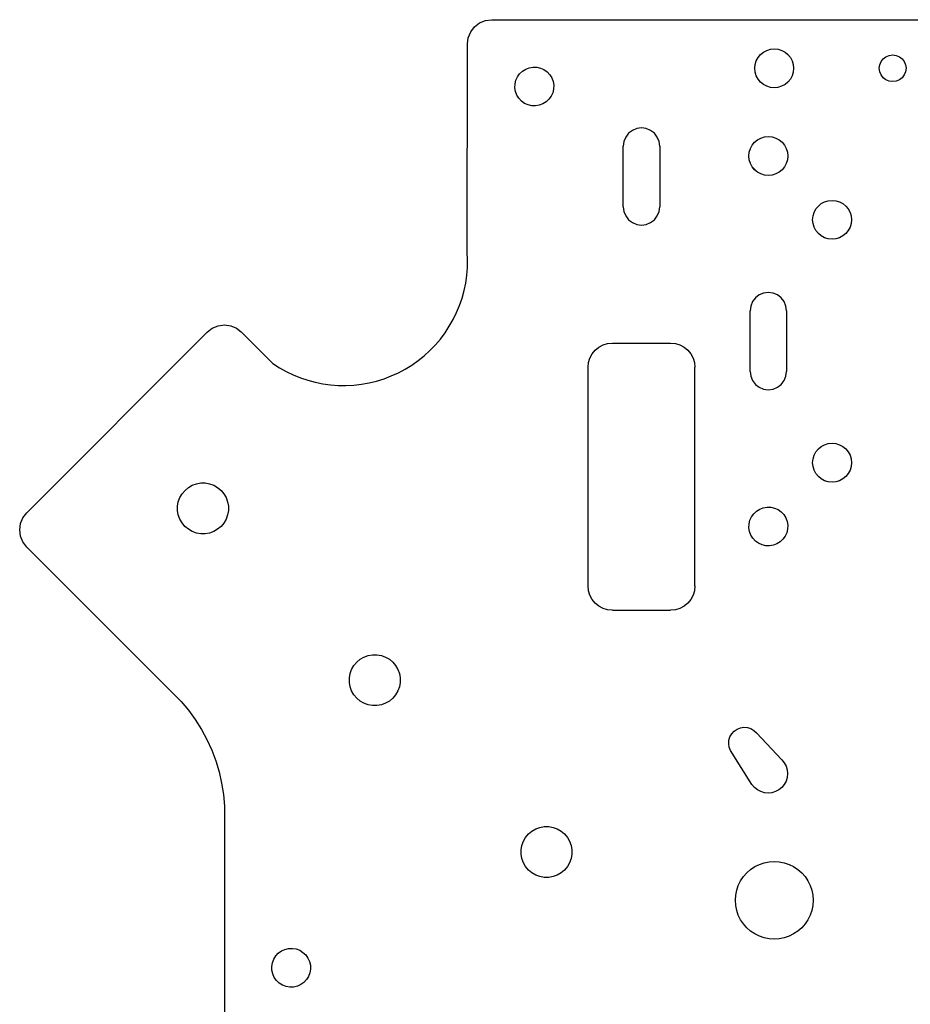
# Model space of a CAD drawing. Header units: metres. Extents: x 140 to 294, y 274 to 478.
# Tile 4 of 5: x 140 to 213, y 397 to 478. Entities that reach past the tile are written whole.
import ezdxf

# ---------------------------------------------------------------- set-up
doc = ezdxf.new("R2010")
doc.units = ezdxf.units.M

msp = doc.modelspace()

# ---------------------------------------------------------------- linework, layer by layer
at = {"layer": 'Layer0'}
for p, q in [((177.441, 477.414), (177.855, 477.732)), ((177.855, 477.732), (178.338, 477.932)), ((178.338, 477.932), (178.855, 478)), ((178.855, 478), (254.855, 478)), ((176.924, 476.518), (177.123, 477)), ((177.123, 477), (177.441, 477.414)), ((176.841, 458.865), (176.855, 476)), ((176.855, 476), (176.924, 476.518)), ((200.776, 474.888), (200.975, 475.13)), ((200.975, 475.13), (201.218, 475.329)), ((201.218, 475.329), (201.494, 475.477)), ((201.494, 475.477), (201.795, 475.567)), ((201.795, 475.567), (202.107, 475.598)), ((202.107, 475.598), (202.419, 475.566)), ((202.419, 475.566), (202.719, 475.475)), ((202.719, 475.475), (202.995, 475.327)), ((202.995, 475.327), (203.238, 475.127)), ((203.238, 475.127), (203.436, 474.885)), ((211.305, 474.953), (211.571, 475.063)), ((211.571, 475.063), (211.855, 475.1)), ((211.855, 475.1), (212.14, 475.063)), ((212.14, 475.063), (212.405, 474.953)), ((200.505, 474), (200.536, 474.312)), ((200.536, 474.312), (200.627, 474.612)), ((200.627, 474.612), (200.776, 474.888)), ((203.436, 474.885), (203.584, 474.608)), ((203.584, 474.608), (203.675, 474.308)), ((203.675, 474.308), (203.705, 473.996)), ((210.755, 474), (210.793, 474.285)), ((210.793, 474.285), (210.903, 474.55)), ((210.903, 474.55), (211.078, 474.778)), ((211.078, 474.778), (211.305, 474.953)), ((212.405, 474.953), (212.633, 474.778)), ((212.633, 474.778), (212.808, 474.55)), ((212.808, 474.55), (212.918, 474.285)), ((212.918, 474.285), (212.955, 474)), ((180.97, 473.3), (181.152, 473.555)), ((181.152, 473.555), (181.381, 473.769)), ((181.381, 473.769), (181.648, 473.935)), ((181.648, 473.935), (181.941, 474.045)), ((181.941, 474.045), (182.251, 474.097)), ((182.251, 474.097), (182.564, 474.086)), ((182.564, 474.086), (182.87, 474.015)), ((182.87, 474.015), (183.155, 473.886)), ((183.155, 473.886), (183.41, 473.703)), ((183.41, 473.703), (183.625, 473.474)), ((183.625, 473.474), (183.79, 473.208)), ((200.535, 473.687), (200.505, 474)), ((200.626, 473.387), (200.535, 473.687)), ((203.674, 473.683), (203.582, 473.383)), ((203.705, 473.996), (203.674, 473.683)), ((210.793, 473.715), (210.755, 474)), ((210.903, 473.45), (210.793, 473.715)), ((211.078, 473.222), (210.903, 473.45)), ((212.808, 473.45), (212.633, 473.222)), ((212.918, 473.715), (212.808, 473.45)), ((212.955, 474), (212.918, 473.715)), ((180.759, 472.395), (180.769, 472.709)), ((180.769, 472.709), (180.84, 473.014)), ((180.84, 473.014), (180.97, 473.3)), ((183.79, 473.208), (183.901, 472.914)), ((183.901, 472.914), (183.952, 472.605)), ((183.952, 472.605), (183.942, 472.291)), ((200.773, 473.11), (200.626, 473.387)), ((200.972, 472.868), (200.773, 473.11)), ((201.214, 472.668), (200.972, 472.868)), ((201.491, 472.52), (201.214, 472.668)), ((202.992, 472.666), (202.715, 472.519)), ((203.235, 472.865), (202.992, 472.666)), ((203.434, 473.107), (203.235, 472.865)), ((203.582, 473.383), (203.434, 473.107)), ((211.305, 473.047), (211.078, 473.222)), ((211.571, 472.937), (211.305, 473.047)), ((211.855, 472.9), (211.571, 472.937)), ((212.14, 472.937), (211.855, 472.9)), ((212.405, 473.047), (212.14, 472.937)), ((212.633, 473.222), (212.405, 473.047)), ((180.81, 472.086), (180.759, 472.395)), ((180.92, 471.792), (180.81, 472.086)), ((181.086, 471.526), (180.92, 471.792)), ((183.871, 471.986), (183.741, 471.7)), ((183.942, 472.291), (183.871, 471.986)), ((201.791, 472.429), (201.491, 472.52)), ((202.103, 472.398), (201.791, 472.429)), ((202.415, 472.428), (202.103, 472.398)), ((202.715, 472.519), (202.415, 472.428)), ((181.3, 471.297), (181.086, 471.526)), ((181.555, 471.114), (181.3, 471.297)), ((181.841, 470.985), (181.555, 471.114)), ((182.147, 470.914), (181.841, 470.985)), ((183.063, 471.065), (182.77, 470.955)), ((183.329, 471.231), (183.063, 471.065)), ((183.558, 471.445), (183.329, 471.231)), ((183.741, 471.7), (183.558, 471.445)), ((182.46, 470.903), (182.147, 470.914)), ((182.77, 470.955), (182.46, 470.903)), ((190.119, 468.649), (189.881, 468.339)), ((190.43, 468.888), (190.119, 468.649)), ((190.792, 469.037), (190.43, 468.888)), ((191.18, 469.089), (190.792, 469.037)), ((191.568, 469.037), (191.18, 469.089)), ((191.93, 468.888), (191.568, 469.037)), ((192.241, 468.649), (191.93, 468.888)), ((192.479, 468.339), (192.241, 468.649)), ((189.731, 467.977), (189.68, 467.589)), ((189.881, 468.339), (189.731, 467.977)), ((192.629, 467.977), (192.479, 468.339)), ((192.68, 467.589), (192.629, 467.977)), ((200.288, 467.666), (200.487, 467.908)), ((200.487, 467.908), (200.729, 468.107)), ((200.729, 468.107), (201.006, 468.255)), ((201.006, 468.255), (201.306, 468.346)), ((201.306, 468.346), (201.618, 468.377)), ((201.618, 468.377), (201.93, 468.346)), ((201.93, 468.346), (202.23, 468.255)), ((202.23, 468.255), (202.507, 468.107)), ((202.507, 468.107), (202.75, 467.908)), ((202.75, 467.908), (202.948, 467.666)), ((189.68, 462.589), (189.68, 467.589)), ((192.68, 467.589), (192.68, 462.589)), ((200.018, 466.777), (200.049, 467.089)), ((200.049, 467.089), (200.14, 467.389)), ((200.14, 467.389), (200.288, 467.666)), ((202.948, 467.666), (203.096, 467.389)), ((203.096, 467.389), (203.187, 467.089)), ((203.187, 467.089), (203.218, 466.777)), ((200.049, 466.465), (200.018, 466.777)), ((200.14, 466.164), (200.049, 466.465)), ((200.288, 465.888), (200.14, 466.164)), ((203.096, 466.164), (202.948, 465.888)), ((203.187, 466.465), (203.096, 466.164)), ((203.218, 466.777), (203.187, 466.465)), ((200.487, 465.645), (200.288, 465.888)), ((200.729, 465.446), (200.288, 465.888)), ((200.729, 465.446), (200.487, 465.645)), ((201.006, 465.298), (200.729, 465.446)), ((201.306, 465.207), (201.006, 465.298)), ((202.23, 465.298), (201.93, 465.207)), ((202.507, 465.446), (202.23, 465.298)), ((202.75, 465.645), (202.507, 465.446)), ((202.948, 465.888), (202.75, 465.645)), ((201.618, 465.177), (201.306, 465.207)), ((201.93, 465.207), (201.618, 465.177)), ((205.979, 462.857), (206.256, 463.005)), ((206.256, 463.005), (206.556, 463.096)), ((206.556, 463.096), (206.868, 463.127)), ((206.868, 463.127), (207.18, 463.096)), ((207.18, 463.096), (207.48, 463.005)), ((207.48, 463.005), (207.757, 462.857)), ((189.68, 462.589), (189.731, 462.2)), ((189.731, 462.2), (189.881, 461.839)), ((192.479, 461.839), (192.629, 462.2)), ((192.629, 462.2), (192.68, 462.589)), ((205.299, 461.839), (205.39, 462.139)), ((205.39, 462.139), (205.538, 462.416)), ((205.538, 462.416), (205.737, 462.658)), ((205.737, 462.658), (205.979, 462.857)), ((207.757, 462.857), (208, 462.658)), ((208, 462.658), (208.198, 462.416)), ((208.198, 462.416), (208.346, 462.139)), ((208.346, 462.139), (208.437, 461.839)), ((189.881, 461.839), (190.119, 461.528)), ((190.119, 461.528), (190.43, 461.29)), ((190.43, 461.29), (190.792, 461.14)), ((191.568, 461.14), (191.93, 461.29)), ((191.93, 461.29), (192.241, 461.528)), ((192.241, 461.528), (192.479, 461.839)), ((205.268, 461.527), (205.299, 461.839)), ((205.299, 461.215), (205.268, 461.527)), ((208.437, 461.839), (208.455, 461.527)), ((208.455, 461.527), (208.437, 461.215)), ((190.792, 461.14), (191.18, 461.089)), ((191.18, 461.089), (191.568, 461.14)), ((205.39, 460.914), (205.299, 461.215)), ((205.538, 460.638), (205.39, 460.914)), ((205.737, 460.395), (205.538, 460.638)), ((208.198, 460.638), (208, 460.395)), ((208.346, 460.914), (208.198, 460.638)), ((208.437, 461.215), (208.346, 460.914)), ((205.979, 460.196), (205.737, 460.395)), ((206.256, 460.048), (205.979, 460.196)), ((206.556, 459.957), (206.256, 460.048)), ((206.868, 459.927), (206.556, 459.957)), ((207.18, 459.957), (206.868, 459.927)), ((207.48, 460.048), (207.18, 459.957)), ((207.757, 460.196), (207.48, 460.048)), ((208, 460.395), (207.757, 460.196)), ((176.869, 458.226), (176.841, 458.865)), ((176.857, 457.588), (176.869, 458.226)), ((176.805, 456.951), (176.857, 457.588)), ((176.714, 456.319), (176.805, 456.951)), ((176.413, 455.078), (176.583, 455.694)), ((176.583, 455.694), (176.714, 456.319)), ((176.205, 454.474), (176.413, 455.078)), ((200.319, 454.789), (200.169, 454.428)), ((200.557, 455.1), (200.319, 454.789)), ((200.868, 455.338), (200.557, 455.1)), ((201.23, 455.488), (200.868, 455.338)), ((201.618, 455.539), (201.23, 455.488)), ((202.006, 455.488), (201.618, 455.539)), ((202.368, 455.338), (202.006, 455.488)), ((202.679, 455.1), (202.368, 455.338)), ((202.917, 454.789), (202.679, 455.1)), ((203.067, 454.428), (202.917, 454.789)), ((175.96, 453.885), (176.205, 454.474)), ((200.169, 454.428), (200.118, 454.039)), ((200.118, 449.039), (200.118, 454.039)), ((203.118, 454.039), (203.067, 454.428)), ((203.118, 454.039), (203.118, 449.039)), ((175.361, 452.757), (175.678, 453.311)), ((175.678, 453.311), (175.96, 453.885)), ((155.435, 452.285), (155.849, 452.603)), ((155.849, 452.603), (156.331, 452.803)), ((156.331, 452.803), (156.848, 452.871)), ((156.848, 452.871), (157.366, 452.804)), ((157.366, 452.804), (157.849, 452.604)), ((157.849, 452.604), (158.241, 452.303)), ((175.01, 452.223), (175.361, 452.757)), ((140.585, 437.414), (155.435, 452.285)), ((158.241, 452.303), (160.84, 449.699)), ((174.212, 451.227), (174.627, 451.712)), ((174.627, 451.712), (175.01, 452.223)), ((173.295, 450.338), (173.767, 450.768)), ((173.767, 450.768), (174.212, 451.227)), ((187.122, 450.493), (187.371, 450.796)), ((187.371, 450.796), (187.674, 451.044)), ((187.674, 451.044), (188.019, 451.229)), ((188.019, 451.229), (188.395, 451.343)), ((188.395, 451.343), (188.785, 451.381)), ((188.785, 451.381), (193.575, 451.381)), ((193.575, 451.381), (193.966, 451.343)), ((193.966, 451.343), (194.341, 451.229)), ((194.341, 451.229), (194.687, 451.044)), ((194.687, 451.044), (194.99, 450.796)), ((194.99, 450.796), (195.238, 450.493)), ((172.275, 449.57), (172.797, 449.938)), ((172.797, 449.938), (173.295, 450.338)), ((186.823, 449.772), (186.937, 450.147)), ((186.937, 450.147), (187.122, 450.493)), ((195.238, 450.493), (195.423, 450.147)), ((195.423, 450.147), (195.537, 449.772)), ((160.84, 449.699), (161.376, 449.352)), ((161.376, 449.352), (161.933, 449.039)), ((171.167, 448.935), (171.731, 449.235)), ((171.731, 449.235), (172.275, 449.57)), ((186.785, 449.381), (186.823, 449.772)), ((186.785, 431.381), (186.785, 449.381)), ((195.537, 449.772), (195.575, 449.381)), ((195.575, 445.421), (195.575, 449.381)), ((161.933, 449.039), (162.508, 448.762)), ((162.508, 448.762), (163.1, 448.521)), ((163.1, 448.521), (163.705, 448.318)), ((163.705, 448.318), (164.323, 448.153)), ((169.379, 448.254), (169.989, 448.444)), ((169.989, 448.444), (170.586, 448.671)), ((170.586, 448.671), (171.167, 448.935)), ((200.118, 449.039), (200.169, 448.651)), ((200.169, 448.651), (200.319, 448.289)), ((200.319, 448.289), (200.557, 447.979)), ((202.679, 447.979), (202.917, 448.289)), ((202.917, 448.289), (203.067, 448.651)), ((203.067, 448.651), (203.118, 449.039)), ((164.323, 448.153), (164.949, 448.027)), ((164.949, 448.027), (165.581, 447.94)), ((165.581, 447.94), (166.218, 447.893)), ((166.218, 447.893), (166.857, 447.886)), ((166.857, 447.886), (167.495, 447.918)), ((167.495, 447.918), (168.13, 447.991)), ((168.13, 447.991), (168.758, 448.103)), ((168.758, 448.103), (169.379, 448.254)), ((200.557, 447.979), (200.868, 447.74)), ((200.868, 447.74), (201.23, 447.59)), ((201.23, 447.59), (201.618, 447.539)), ((201.618, 447.539), (202.006, 447.59)), ((202.006, 447.59), (202.368, 447.74)), ((202.368, 447.74), (202.679, 447.979)), ((195.575, 438.024), (195.575, 445.421)), ((205.538, 442.416), (205.737, 442.658)), ((205.737, 442.658), (205.979, 442.857)), ((205.979, 442.857), (206.256, 443.005)), ((206.256, 443.005), (206.556, 443.096)), ((206.556, 443.096), (206.868, 443.127)), ((206.868, 443.127), (207.18, 443.096)), ((207.18, 443.096), (207.48, 443.005)), ((207.48, 443.005), (207.757, 442.857)), ((207.757, 442.857), (208, 442.658)), ((208, 442.658), (208.198, 442.416)), ((205.268, 441.527), (205.299, 441.839)), ((205.299, 441.839), (205.39, 442.139)), ((205.39, 442.139), (205.538, 442.416)), ((208.198, 442.416), (208.346, 442.139)), ((208.346, 442.139), (208.437, 441.839)), ((208.437, 441.839), (208.468, 441.527)), ((205.299, 441.215), (205.268, 441.527)), ((205.39, 440.914), (205.299, 441.215)), ((208.437, 441.215), (208.346, 440.914)), ((208.468, 441.527), (208.437, 441.215)), ((205.538, 440.638), (205.39, 440.914)), ((205.737, 440.395), (205.538, 440.638)), ((205.979, 440.196), (205.737, 440.395)), ((206.256, 440.048), (205.979, 440.196)), ((207.757, 440.196), (207.48, 440.048)), ((208, 440.395), (207.757, 440.196)), ((208.198, 440.638), (208, 440.395)), ((208.346, 440.914), (208.198, 440.638)), ((153.607, 439.247), (153.881, 439.489)), ((153.881, 439.489), (154.198, 439.672)), ((154.198, 439.672), (154.542, 439.797)), ((154.542, 439.797), (154.903, 439.86)), ((154.903, 439.86), (155.269, 439.86)), ((155.269, 439.86), (155.629, 439.796)), ((155.629, 439.796), (155.973, 439.671)), ((155.973, 439.671), (156.29, 439.488)), ((156.29, 439.488), (156.571, 439.253)), ((206.556, 439.957), (206.256, 440.048)), ((206.868, 439.927), (206.556, 439.957)), ((207.18, 439.957), (206.868, 439.927)), ((207.48, 440.048), (207.18, 439.957)), ((153.057, 438.312), (153.182, 438.656)), ((153.182, 438.656), (153.366, 438.973)), ((153.366, 438.973), (153.607, 439.247)), ((156.571, 439.253), (156.806, 438.972)), ((156.806, 438.972), (156.989, 438.655)), ((156.989, 438.655), (157.114, 438.311)), ((152.993, 437.586), (152.994, 437.952)), ((152.994, 437.952), (153.057, 438.312)), ((157.114, 438.311), (157.178, 437.951)), ((157.178, 437.951), (157.177, 437.585)), ((195.575, 431.381), (195.575, 438.024)), ((200.91, 437.712), (201.204, 437.822)), ((201.204, 437.822), (201.514, 437.873)), ((201.514, 437.873), (201.827, 437.863)), ((201.827, 437.863), (202.132, 437.792)), ((202.132, 437.792), (202.418, 437.662)), ((140.068, 436.517), (140.267, 437)), ((140.267, 437), (140.585, 437.414)), ((153.057, 437.225), (152.993, 437.586)), ((153.182, 436.881), (153.057, 437.225)), ((157.114, 437.224), (156.989, 436.88)), ((157.177, 437.585), (157.114, 437.224)), ((200.103, 436.791), (200.233, 437.077)), ((200.233, 437.077), (200.415, 437.332)), ((200.415, 437.332), (200.644, 437.546)), ((200.644, 437.546), (200.91, 437.712)), ((202.418, 437.662), (202.673, 437.48)), ((202.673, 437.48), (202.888, 437.251)), ((202.888, 437.251), (203.053, 436.984)), ((203.053, 436.984), (203.164, 436.691)), ((140, 436), (140.068, 436.517)), ((153.365, 436.564), (153.182, 436.881)), ((153.6, 436.283), (153.365, 436.564)), ((153.881, 436.048), (153.6, 436.283)), ((156.57, 436.283), (156.29, 436.048)), ((156.805, 436.563), (156.57, 436.283)), ((156.989, 436.88), (156.805, 436.563)), ((200.022, 436.172), (200.032, 436.485)), ((200.073, 435.863), (200.022, 436.172)), ((200.032, 436.485), (200.103, 436.791)), ((203.164, 436.691), (203.215, 436.381)), ((203.215, 436.381), (203.204, 436.068)), ((140.069, 435.482), (140, 436)), ((140.269, 435), (140.069, 435.482)), ((154.198, 435.865), (153.881, 436.048)), ((154.542, 435.74), (154.198, 435.865)), ((154.902, 435.676), (154.542, 435.74)), ((155.268, 435.676), (154.902, 435.676)), ((155.629, 435.74), (155.268, 435.676)), ((155.973, 435.865), (155.629, 435.74)), ((156.29, 436.048), (155.973, 435.865)), ((200.183, 435.569), (200.073, 435.863)), ((200.349, 435.303), (200.183, 435.569)), ((200.563, 435.074), (200.349, 435.303)), ((203.004, 435.477), (202.821, 435.222)), ((203.133, 435.762), (203.004, 435.477)), ((203.204, 436.068), (203.133, 435.762)), ((140.587, 434.586), (140.269, 435)), ((142.6, 432.575), (140.587, 434.586)), ((200.818, 434.891), (200.563, 435.074)), ((201.104, 434.762), (200.818, 434.891)), ((201.409, 434.69), (201.104, 434.762)), ((201.723, 434.68), (201.409, 434.69)), ((202.032, 434.731), (201.723, 434.68)), ((202.326, 434.842), (202.032, 434.731)), ((202.592, 435.007), (202.326, 434.842)), ((202.821, 435.222), (202.592, 435.007)), ((142.6, 432.575), (153.281, 421.869)), ((186.823, 430.991), (186.785, 431.381)), ((195.575, 431.381), (195.537, 430.991)), ((186.937, 430.616), (186.823, 430.991)), ((187.122, 430.27), (186.937, 430.616)), ((195.423, 430.616), (195.238, 430.27)), ((195.537, 430.991), (195.423, 430.616)), ((187.371, 429.967), (187.122, 430.27)), ((187.674, 429.718), (187.371, 429.967)), ((188.019, 429.534), (187.674, 429.718)), ((194.687, 429.718), (194.341, 429.534)), ((194.99, 429.967), (194.687, 429.718)), ((195.238, 430.27), (194.99, 429.967)), ((188.395, 429.42), (188.019, 429.534)), ((188.785, 429.381), (188.395, 429.42)), ((188.785, 429.381), (193.575, 429.381)), ((193.966, 429.42), (193.575, 429.381)), ((194.341, 429.534), (193.966, 429.42)), ((168.337, 425.526), (168.681, 425.651)), ((168.681, 425.651), (169.042, 425.715)), ((169.042, 425.715), (169.408, 425.715)), ((169.408, 425.715), (169.768, 425.651)), ((169.768, 425.651), (170.112, 425.526)), ((167.321, 424.51), (167.504, 424.827)), ((167.504, 424.827), (167.74, 425.108)), ((167.74, 425.108), (168.02, 425.343)), ((168.02, 425.343), (168.337, 425.526)), ((170.112, 425.526), (170.429, 425.343)), ((170.429, 425.343), (170.71, 425.108)), ((170.71, 425.108), (170.945, 424.827)), ((170.945, 424.827), (171.128, 424.51)), ((167.133, 423.806), (167.196, 424.167)), ((167.196, 424.167), (167.321, 424.51)), ((171.128, 424.51), (171.253, 424.167)), ((171.253, 424.167), (171.317, 423.806)), ((167.133, 423.44), (167.133, 423.806)), ((167.196, 423.079), (167.133, 423.44)), ((171.317, 423.44), (171.253, 423.079)), ((171.317, 423.806), (171.317, 423.44)), ((167.321, 422.735), (167.196, 423.079)), ((167.504, 422.418), (167.321, 422.735)), ((167.74, 422.138), (167.504, 422.418)), ((170.945, 422.418), (170.71, 422.138)), ((171.128, 422.735), (170.945, 422.418)), ((171.253, 423.079), (171.128, 422.735)), ((153.281, 421.869), (153.892, 421.142)), ((168.02, 421.903), (167.74, 422.138)), ((168.337, 421.72), (168.02, 421.903)), ((168.681, 421.595), (168.337, 421.72)), ((169.042, 421.531), (168.681, 421.595)), ((169.408, 421.531), (169.042, 421.531)), ((169.768, 421.595), (169.408, 421.531)), ((170.112, 421.72), (169.768, 421.595)), ((170.429, 421.903), (170.112, 421.72)), ((170.71, 422.138), (170.429, 421.903)), ((153.892, 421.142), (154.453, 420.375)), ((154.453, 420.375), (154.959, 419.572)), ((154.959, 419.572), (155.41, 418.736)), ((198.464, 418.963), (198.609, 419.215)), ((198.609, 419.215), (198.807, 419.429)), ((198.807, 419.429), (199.048, 419.593)), ((199.048, 419.593), (199.319, 419.699)), ((199.319, 419.699), (199.607, 419.742)), ((199.607, 419.742), (199.897, 419.721)), ((199.897, 419.721), (200.175, 419.635)), ((200.175, 419.635), (200.427, 419.489)), ((200.427, 419.489), (200.64, 419.291)), ((202.736, 417.062), (200.64, 419.291)), ((155.41, 418.736), (155.803, 417.871)), ((198.356, 418.395), (198.378, 418.685)), ((198.399, 418.107), (198.356, 418.395)), ((198.378, 418.685), (198.464, 418.963)), ((155.803, 417.871), (156.137, 416.981)), ((198.506, 417.836), (198.399, 418.107)), ((200.275, 415.042), (198.506, 417.836)), ((156.137, 416.981), (156.409, 416.071)), ((202.736, 417.062), (202.935, 416.82)), ((202.935, 416.82), (203.083, 416.543)), ((156.409, 416.071), (156.618, 415.145)), ((203.083, 416.543), (203.174, 416.243)), ((203.174, 416.243), (203.205, 415.931)), ((203.205, 415.931), (203.174, 415.619)), ((156.618, 415.145), (156.764, 414.206)), ((200.474, 414.799), (200.275, 415.042)), ((202.935, 415.042), (202.736, 414.799)), ((203.083, 415.319), (202.935, 415.042)), ((203.174, 415.619), (203.083, 415.319)), ((200.716, 414.6), (200.474, 414.799)), ((200.993, 414.453), (200.716, 414.6)), ((201.293, 414.362), (200.993, 414.453)), ((201.605, 414.331), (201.293, 414.362)), ((201.917, 414.362), (201.605, 414.331)), ((202.217, 414.453), (201.917, 414.362)), ((202.494, 414.6), (202.217, 414.453)), ((202.736, 414.799), (202.494, 414.6)), ((156.764, 414.206), (156.846, 413.26)), ((156.846, 413.26), (156.841, 338.714)), ((181.879, 410.963), (182.159, 411.198)), ((182.159, 411.198), (182.476, 411.381)), ((182.476, 411.381), (182.82, 411.506)), ((182.82, 411.506), (183.181, 411.57)), ((183.181, 411.57), (183.547, 411.57)), ((183.547, 411.57), (183.907, 411.506)), ((183.907, 411.506), (184.251, 411.381)), ((184.251, 411.381), (184.568, 411.198)), ((184.568, 411.198), (184.849, 410.963)), ((181.335, 410.021), (181.461, 410.365)), ((181.461, 410.365), (181.644, 410.682)), ((181.644, 410.682), (181.879, 410.963)), ((184.849, 410.963), (185.084, 410.682)), ((185.084, 410.682), (185.267, 410.365)), ((185.267, 410.365), (185.392, 410.021)), ((181.272, 409.661), (181.335, 410.021)), ((181.272, 409.295), (181.272, 409.661)), ((185.392, 410.021), (185.456, 409.661)), ((185.456, 409.661), (185.456, 409.295)), ((181.335, 408.934), (181.272, 409.295)), ((181.461, 408.59), (181.335, 408.934)), ((181.644, 408.273), (181.461, 408.59)), ((185.267, 408.59), (185.084, 408.273)), ((185.392, 408.934), (185.267, 408.59)), ((185.456, 409.295), (185.392, 408.934)), ((200.881, 408.456), (201.277, 408.591)), ((201.277, 408.591), (201.688, 408.673)), ((201.688, 408.673), (202.105, 408.7)), ((202.105, 408.7), (202.523, 408.673)), ((202.523, 408.673), (202.934, 408.591)), ((202.934, 408.591), (203.33, 408.456)), ((181.879, 407.993), (181.644, 408.273)), ((182.159, 407.758), (181.879, 407.993)), ((182.476, 407.575), (182.159, 407.758)), ((184.568, 407.758), (184.251, 407.575)), ((184.849, 407.993), (184.568, 407.758)), ((185.084, 408.273), (184.849, 407.993)), ((199.567, 407.448), (199.843, 407.763)), ((199.843, 407.763), (200.157, 408.039)), ((200.157, 408.039), (200.505, 408.271)), ((200.505, 408.271), (200.881, 408.456)), ((203.33, 408.456), (203.705, 408.271)), ((203.705, 408.271), (204.053, 408.039)), ((204.053, 408.039), (204.368, 407.763)), ((204.368, 407.763), (204.644, 407.448)), ((182.82, 407.449), (182.476, 407.575)), ((183.181, 407.386), (182.82, 407.449)), ((183.547, 407.386), (183.181, 407.386)), ((183.907, 407.449), (183.547, 407.386)), ((184.251, 407.575), (183.907, 407.449)), ((199.149, 406.725), (199.334, 407.1)), ((199.334, 407.1), (199.567, 407.448)), ((204.644, 407.448), (204.877, 407.1)), ((204.877, 407.1), (205.062, 406.725)), ((198.933, 405.918), (199.014, 406.328)), ((199.014, 406.328), (199.149, 406.725)), ((205.062, 406.725), (205.196, 406.328)), ((205.196, 406.328), (205.278, 405.918)), ((198.905, 405.5), (198.933, 405.918)), ((198.933, 405.082), (198.905, 405.5)), ((205.278, 405.918), (205.305, 405.5)), ((205.305, 405.5), (205.278, 405.082)), ((199.014, 404.672), (198.933, 405.082)), ((199.149, 404.275), (199.014, 404.672)), ((205.196, 404.672), (205.062, 404.275)), ((205.278, 405.082), (205.196, 404.672)), ((199.334, 403.9), (199.149, 404.275)), ((199.567, 403.552), (199.334, 403.9)), ((204.877, 403.9), (204.644, 403.552)), ((205.062, 404.275), (204.877, 403.9)), ((199.843, 403.237), (199.567, 403.552)), ((200.157, 402.961), (199.843, 403.237)), ((200.505, 402.729), (200.157, 402.961)), ((204.053, 402.961), (203.705, 402.729)), ((204.368, 403.237), (204.053, 402.961)), ((204.644, 403.552), (204.368, 403.237)), ((200.881, 402.544), (200.505, 402.729)), ((201.277, 402.409), (200.881, 402.544)), ((201.688, 402.327), (201.277, 402.409)), ((202.105, 402.3), (201.688, 402.327)), ((202.523, 402.327), (202.105, 402.3)), ((202.934, 402.409), (202.523, 402.327)), ((203.33, 402.544), (202.934, 402.409)), ((203.705, 402.729), (203.33, 402.544)), ((161.285, 401.151), (161.54, 401.334)), ((161.54, 401.334), (161.826, 401.463)), ((161.826, 401.463), (162.131, 401.534)), ((162.131, 401.534), (162.445, 401.545)), ((162.445, 401.545), (162.754, 401.493)), ((162.754, 401.493), (163.048, 401.383)), ((163.048, 401.383), (163.314, 401.217)), ((160.795, 400.362), (160.905, 400.656)), ((160.905, 400.656), (161.071, 400.922)), ((161.071, 400.922), (161.285, 401.151)), ((163.314, 401.217), (163.543, 401.003)), ((163.543, 401.003), (163.726, 400.748)), ((163.726, 400.748), (163.855, 400.462)), ((163.855, 400.462), (163.927, 400.157)), ((160.744, 400.053), (160.795, 400.362)), ((160.754, 399.739), (160.744, 400.053)), ((160.825, 399.434), (160.754, 399.739)), ((163.937, 399.843), (163.886, 399.534)), ((163.927, 400.157), (163.937, 399.843)), ((160.955, 399.148), (160.825, 399.434)), ((161.137, 398.893), (160.955, 399.148)), ((161.366, 398.679), (161.137, 398.893)), ((163.61, 398.974), (163.395, 398.745)), ((163.775, 399.24), (163.61, 398.974)), ((163.886, 399.534), (163.775, 399.24)), ((161.633, 398.513), (161.366, 398.679)), ((161.926, 398.402), (161.633, 398.513)), ((162.236, 398.351), (161.926, 398.402)), ((162.549, 398.362), (162.236, 398.351)), ((162.855, 398.433), (162.549, 398.362)), ((163.14, 398.562), (162.855, 398.433)), ((163.395, 398.745), (163.14, 398.562))]:
    msp.add_line(p, q, dxfattribs=at)

doc.saveas('drawing.dxf')
